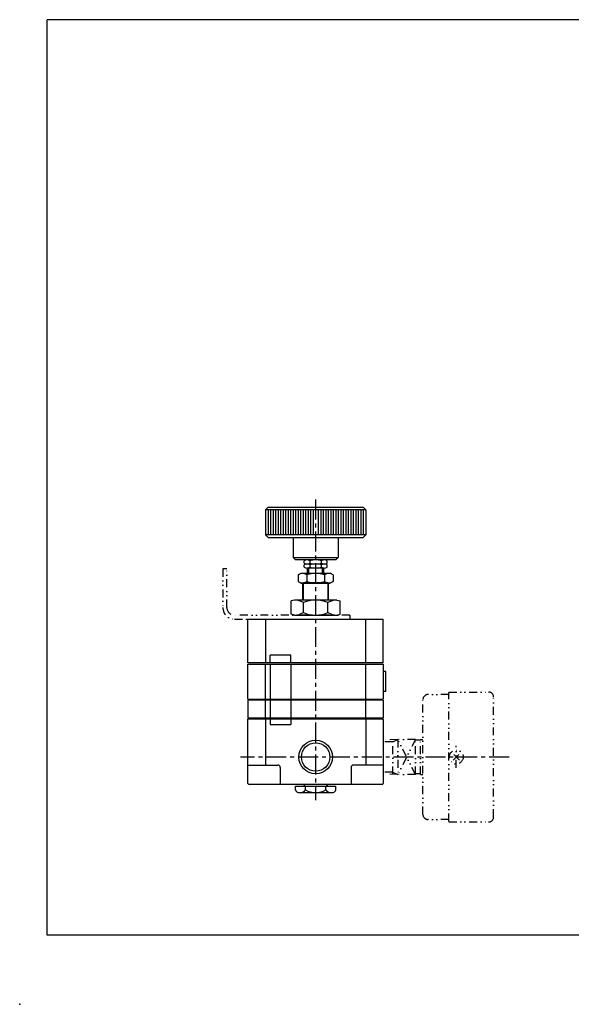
# Model space of a CAD drawing. Header units: millimetres. Extents: x -291 to 292, y -196 to 197.
# Tile 1 of 2: x -291 to -71, y -196 to 197. Entities that reach past the tile are written whole.
import ezdxf

# ---------------------------------------------------------------- set-up
doc = ezdxf.new("R2010")
doc.units = ezdxf.units.MM
doc.header["$LTSCALE"] = 0.25
doc.header["$PDSIZE"] = 1
doc.linetypes.add('CENTER', pattern=[50.8, 31.75, -6.35, 6.35, -6.35])
doc.linetypes.add('DIVIDE', pattern=[31.75, 12.7, -6.35, 0, -6.35, 0, -6.35])
doc.layers.add('Layer0002', color=7, linetype='Continuous')

# ---------------------------------------------------------------- blocks, each defined once
blk = doc.blocks.new('DC_GROUP_RS-8-2-KA_2')
at = {"color": 4, "linetype": 'DIVIDE', "lineweight": 25}
for p, q in [((-118.29, -98.66), (-115.81, -96.18)), ((-115.81, -98.66), (-118.29, -96.18))]:
    blk.add_line(p, q, dxfattribs=at)
blk.add_circle((-117.05, -97.42), 2.75, dxfattribs=at)

msp = doc.modelspace()

# ---------------------------------------------------------------- linework, layer by layer
at = {"color": 4, "linetype": 'CENTER', "lineweight": 25}
for p, q in [((-173.15, 5.19), (-173.15, -114.58)), ((-96, -97.42), (-203.18, -97.42))]:
    msp.add_line(p, q, dxfattribs=at)
at = {"color": 4, "linetype": 'Continuous', "lineweight": 25}
for p, q in [((-192.15, 2.14), (-193.15, 1.14)), ((-193.15, 1.14), (-193.15, -8.86)), ((-153.15, 1.14), (-193.15, 1.14)), ((-192.15, 2.14), (-154.15, 2.14)), ((-192.15, 1.14), (-192.15, -8.86)), ((-191.15, 1.14), (-191.15, -8.86)), ((-190.15, 1.14), (-190.15, -8.86)), ((-189.15, 1.14), (-189.15, -8.86)), ((-188.15, 1.14), (-188.15, -8.86)), ((-187.15, 1.14), (-187.15, -8.86)), ((-186.15, 1.14), (-186.15, -8.86)), ((-185.15, 1.14), (-185.15, -8.86)), ((-184.15, 1.14), (-184.15, -8.86)), ((-183.15, 1.14), (-183.15, -8.86)), ((-182.15, 1.14), (-182.15, -8.86)), ((-181.15, 1.14), (-181.15, -8.86)), ((-180.15, 1.14), (-180.15, -8.86)), ((-179.15, 1.14), (-179.15, -8.86)), ((-178.15, 1.14), (-178.15, -8.86)), ((-177.15, 1.14), (-177.15, -8.86)), ((-176.15, 1.14), (-176.15, -8.86)), ((-175.15, 1.14), (-175.15, -8.86)), ((-174.15, 1.14), (-174.15, -8.86)), ((-172.15, 1.14), (-172.15, -8.86)), ((-171.15, 1.14), (-171.15, -8.86)), ((-170.15, 1.14), (-170.15, -8.86)), ((-169.15, 1.14), (-169.15, -8.86)), ((-168.15, 1.14), (-168.15, -8.86)), ((-167.15, 1.14), (-167.15, -8.86)), ((-166.15, 1.14), (-166.15, -8.86)), ((-165.15, 1.14), (-165.15, -8.86)), ((-164.15, 1.14), (-164.15, -8.86)), ((-163.15, 1.14), (-163.15, -8.86)), ((-162.15, 1.14), (-162.15, -8.86)), ((-161.15, 1.14), (-161.15, -8.86)), ((-160.15, 1.14), (-160.15, -8.86)), ((-159.15, 1.14), (-159.15, -8.86)), ((-158.15, 1.14), (-158.15, -8.86)), ((-157.15, 1.14), (-157.15, -8.86)), ((-156.15, 1.14), (-156.15, -8.86)), ((-155.15, 1.14), (-155.15, -8.86)), ((-154.15, 2.14), (-153.15, 1.14)), ((-154.15, 1.14), (-154.15, -8.86)), ((-153.15, 1.14), (-153.15, -8.86)), ((-193.15, -8.86), (-192.15, -9.86)), ((-153.15, -8.86), (-193.15, -8.86)), ((-192.15, -9.86), (-154.15, -9.86)), ((-182.15, -9.86), (-182.15, -17.86)), ((-164.15, -9.86), (-164.15, -17.86)), ((-153.15, -8.86), (-154.15, -9.86)), ((-181.15, -18.86), (-182.15, -17.86)), ((-182.15, -17.86), (-164.15, -17.86)), ((-165.15, -18.86), (-181.15, -18.86)), ((-177.77, -20.17), (-177.77, -19.17)), ((-169.69, -18.86), (-176.62, -18.86)), ((-175.46, -19.17), (-175.46, -20.17)), ((-170.84, -20.17), (-170.84, -19.17)), ((-168.53, -20.17), (-168.53, -19.17)), ((-165.15, -18.86), (-164.15, -17.86)), ((-177.77, -21.79), (-177.77, -20.79)), ((-169.69, -20.48), (-176.62, -20.48)), ((-169.69, -20.48), (-176.62, -20.48)), ((-169.69, -22.1), (-176.62, -22.1)), ((-176.4, -24.12), (-176.4, -22.1)), ((-175.9, -24.12), (-175.9, -22.1)), ((-175.46, -20.79), (-175.46, -21.79)), ((-170.84, -21.79), (-170.84, -20.79)), ((-170.4, -24.12), (-170.4, -22.1)), ((-169.9, -24.12), (-169.9, -22.1)), ((-168.53, -21.79), (-168.53, -20.79)), ((-180.15, -24.8), (-178.98, -24.12)), ((-180.15, -24.8), (-180.15, -27.45)), ((-180.15, -27.45), (-178.98, -28.12)), ((-178.98, -24.12), (-167.32, -24.12)), ((-176.65, -24.8), (-176.65, -27.45)), ((-169.65, -24.8), (-169.65, -27.45)), ((-166.15, -24.8), (-167.32, -24.12)), ((-166.15, -27.45), (-167.32, -28.12)), ((-166.15, -24.8), (-166.15, -27.45)), ((-178.98, -28.12), (-167.32, -28.12)), ((-178.3, -34.86), (-178.3, -28.12)), ((-168.28, -27.99), (-178.02, -27.99)), ((-178.02, -34.86), (-178.02, -28.12)), ((-168.28, -28.12), (-168.28, -34.86)), ((-168.01, -34.86), (-168.01, -28.12)), ((-181.65, -34.86), (-182.97, -35.21)), ((-182.97, -40.51), (-182.97, -35.21)), ((-164.65, -34.86), (-181.65, -34.86)), ((-164.65, -34.86), (-163.34, -35.21)), ((-163.34, -40.51), (-163.34, -35.21)), ((-178.06, -39.86), (-178.06, -35.86)), ((-168.24, -39.86), (-168.24, -35.86)), ((-200.15, -59.86), (-200.15, -42.46)), ((-200.15, -42.46), (-146.15, -42.46)), ((-193.15, -42.46), (-193.15, -59.86)), ((-181.65, -40.86), (-182.97, -40.51)), ((-181.65, -40.86), (-164.65, -40.86)), ((-164.65, -40.86), (-163.34, -40.51)), ((-153.15, -59.86), (-153.15, -42.46)), ((-146.15, -59.86), (-146.15, -42.46)), ((-182.99, -56.86), (-191.31, -56.86)), ((-191.31, -59.86), (-191.31, -56.86)), ((-182.99, -59.86), (-182.99, -56.86)), ((-146.15, -59.86), (-200.15, -59.86)), ((-200.15, -74.36), (-200.15, -60.36)), ((-200.15, -60.36), (-146.15, -60.36)), ((-193.15, -74.36), (-193.15, -60.36)), ((-191.31, -60.36), (-191.31, -74.36)), ((-182.99, -60.36), (-182.99, -74.36)), ((-153.15, -74.36), (-153.15, -60.36)), ((-146.15, -60.36), (-146.15, -74.36)), ((-145.15, -63.36), (-146.15, -63.36)), ((-145.15, -71.36), (-145.15, -63.36)), ((-200.15, -74.36), (-146.15, -74.36)), ((-199.65, -74.36), (-199.65, -74.74)), ((-146.65, -74.36), (-146.65, -74.74)), ((-145.15, -71.36), (-146.15, -71.36)), ((-200.15, -74.74), (-200.15, -81.84)), ((-146.15, -74.74), (-200.15, -74.74)), ((-193.15, -81.84), (-193.15, -74.74)), ((-191.31, -74.74), (-191.31, -81.84)), ((-182.99, -74.74), (-182.99, -81.84)), ((-153.15, -81.84), (-153.15, -74.74)), ((-146.15, -74.74), (-146.15, -81.84)), ((-200.15, -81.84), (-146.15, -81.84)), ((-200.15, -107.92), (-200.15, -82.22)), ((-200.15, -82.22), (-146.15, -82.22)), ((-199.65, -81.84), (-199.65, -82.22)), ((-193.15, -82.22), (-193.15, -100.62)), ((-191.31, -82.22), (-191.31, -84.45)), ((-182.99, -82.22), (-182.99, -84.45)), ((-153.15, -82.22), (-153.15, -100.62)), ((-146.65, -81.84), (-146.65, -82.22)), ((-146.15, -82.22), (-146.15, -107.92)), ((-191.31, -84.45), (-182.99, -84.45)), ((-200.15, -100.62), (-188.27, -100.62)), ((-187.27, -101.62), (-187.27, -108.42)), ((-159.03, -101.62), (-159.03, -108.42)), ((-146.15, -100.62), (-158.03, -100.62)), ((-146.65, -108.42), (-199.65, -108.42)), ((-181.23, -109.07), (-165.07, -109.07)), ((-181.23, -110.57), (-181.23, -109.07)), ((-178.05, -109.07), (-177.4, -108.42)), ((-177.19, -110.57), (-177.19, -109.07)), ((-169.11, -110.57), (-169.11, -109.07)), ((-168.25, -109.07), (-168.9, -108.42)), ((-165.07, -110.57), (-165.07, -109.07)), ((-180.15, -111.57), (-166.15, -111.57))]:
    msp.add_line(p, q, dxfattribs=at)
at = {"color": 4, "linetype": 'DIVIDE', "lineweight": 25}
for p, q in [((-210.15, -22.46), (-210.15, -37.86)), ((-208.55, -22.46), (-210.15, -22.46)), ((-208.55, -37.86), (-208.55, -22.46)), ((-159.49, -40.86), (-205.55, -40.86)), ((-205.55, -42.46), (-159.49, -42.46)), ((-159.49, -40.86), (-159.49, -42.46)), ((-130.35, -120.32), (-130.35, -74.52)), ((-120.05, -72.52), (-128.35, -72.52)), ((-120.05, -71.52), (-104.25, -71.52)), ((-120.05, -123.17), (-120.05, -71.67)), ((-102.15, -121.32), (-102.15, -73.52)), ((-140.35, -90.42), (-146.15, -90.6)), ((-142.42, -91.34), (-146.15, -91.45)), ((-142.42, -91.34), (-140.35, -90.42)), ((-142.42, -104.36), (-142.42, -90.48)), ((-140.35, -90.42), (-140.35, -104.42)), ((-133.35, -90.42), (-140.35, -90.42)), ((-133.35, -104.42), (-140.35, -90.42)), ((-133.35, -90.42), (-140.35, -104.42)), ((-131.35, -90.72), (-133.5, -90.72)), ((-133.35, -104.42), (-133.35, -90.42)), ((-131.35, -104.42), (-131.35, -90.42)), ((-131.35, -90.42), (-130.35, -90.42)), ((-117.05, -101.69), (-117.05, -92.97)), ((-142.42, -103.5), (-146.15, -103.39)), ((-140.35, -104.42), (-146.15, -104.24)), ((-142.42, -103.5), (-140.35, -104.42)), ((-133.35, -104.42), (-140.35, -104.42)), ((-131.35, -104.12), (-133.5, -104.12)), ((-131.35, -104.42), (-130.35, -104.42)), ((-120.05, -122.32), (-128.35, -122.32)), ((-120.05, -123.32), (-104.25, -123.32))]:
    msp.add_line(p, q, dxfattribs=at)
at = {"color": 4, "linetype": 'Continuous', "lineweight": 25}
for radius in [6.72, 5.69]:
    msp.add_circle((-173.15, -97.42), radius, dxfattribs=at)
for centre, radius, start, end in [((-176.62, -21.17), 2.31, 60, 120), ((-173.15, -27.63), 8.77, 74.7385, 105.2615), ((-169.69, -21.17), 2.31, 60, 120), ((-176.62, -18.17), 2.31, 240, 300), ((-176.62, -22.79), 2.31, 60, 120), ((-176.62, -19.79), 2.31, 240, 300), ((-173.15, -11.7), 8.77, 254.7385, 285.2615), ((-173.15, -29.25), 8.77, 74.7385, 105.2615), ((-173.15, -13.32), 8.77, 254.7385, 285.2615), ((-169.69, -18.17), 2.31, 240, 300), ((-169.69, -22.79), 2.31, 60, 120), ((-169.69, -19.79), 2.31, 240, 300), ((-178.4, -27.35), 3.1, 55.6111, 124.3889), ((-178.4, -24.89), 3.1, 235.6111, 304.3889), ((-173.15, -35.84), 11.58, 72.4111, 107.5889), ((-173.15, -16.41), 11.58, 252.4111, 287.5889), ((-167.9, -27.35), 3.1, 55.6111, 124.3889), ((-167.9, -24.89), 3.1, 235.6111, 304.3889), ((-181.84, -42.49), 7.63, 60.2987, 88.5915), ((-173.15, -47.4), 12.54, 66.965, 113.035), ((-164.46, -42.49), 7.63, 91.4085, 119.7013), ((-181.84, -33.23), 7.63, 271.4085, 299.7013), ((-173.15, -28.32), 12.54, 246.965, 293.035), ((-164.46, -33.23), 7.63, 240.2987, 268.5915), ((-188.27, -101.62), 1, 0, 90), ((-158.03, -101.62), 1, 90, 180), ((-199.65, -107.92), 0.5, 180, 270), ((-146.65, -107.92), 0.5, 270, 0), ((-179.07, -109.31), 2.5, 210.1623, 244.3963), ((-179.37, -108.7), 2.87, 270, 319.4754), ((-173.15, -102.9), 8.67, 242.2042, 297.7958), ((-166.93, -108.7), 2.87, 220.5246, 270), ((-167.23, -109.31), 2.5, 295.6037, 329.8377)]:
    msp.add_arc(centre, radius, start, end, dxfattribs=at)
at = {"color": 4, "linetype": 'DIVIDE', "lineweight": 25}
for centre, radius, start, end in [((-205.55, -37.86), 4.6, 180, 270), ((-205.55, -37.86), 3, 180, 270), ((-128.35, -74.52), 2, 90, 180), ((-104.15, -73.52), 2, 0, 90), ((-128.35, -120.32), 2, 180, 270), ((-104.15, -121.32), 2, 270, 0)]:
    msp.add_arc(centre, radius, start, end, dxfattribs=at)
at = {"color": 4, "linetype": 'Continuous'}
msp.add_point((-173.15, -97.42), dxfattribs=at)
at = {"color": 5, "linetype": 'Continuous'}
msp.add_point((-291.25, -196), dxfattribs=at)
at = {"layer": 'Layer0002', "color": 5, "linetype": 'Continuous', "lineweight": 25}
for p, q in [((285.75, 196.5), (-280.25, 196.5)), ((-280.25, -168.5), (-280.25, 196.5)), ((291.75, -168.5), (-280.25, -168.5))]:
    msp.add_line(p, q, dxfattribs=at)

# ---------------------------------------------------------------- block references
at = {"linetype": 'Continuous'}
msp.add_blockref('DC_GROUP_RS-8-2-KA_2', (0, 0), dxfattribs=at)

doc.saveas('drawing.dxf')
